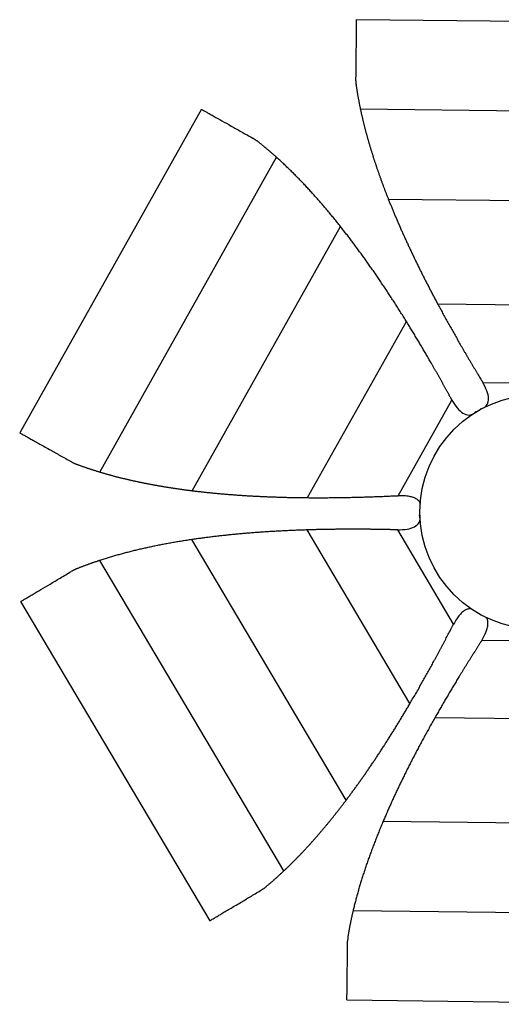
# Paper-space layout '_Superior' of a CAD drawing. Header units: millimetres. Extents: x -205 to 325, y -192 to 312.
# Tile 1 of 2: x -205 to 42, y -192 to 312. Entities that reach past the tile are written whole.
import ezdxf

# ---------------------------------------------------------------- set-up
doc = ezdxf.new("R2010")
doc.units = ezdxf.units.MM

psp = doc.layouts.new('_Superior')

# ---------------------------------------------------------------- linework, layer by layer
at = {"color": 7, "linetype": 'Continuous', "lineweight": 25}
for p, q in [((157.4, 309.85), (-32.59, 312.07)), ((-112, 266.22), (-205.08, 100.58)), ((-30.54, 266.41), (154.28, 264.25)), ((-164.03, 80.48), (-73.49, 241.61)), ((-16.21, 220.26), (138.88, 218.44)), ((-116.66, 70.91), (-40.68, 206.13)), ((9.02, 166.66), (112.41, 165.45)), ((-57.53, 67.34), (-6.88, 157.48)), ((32.19, 126.38), (88.3, 125.72)), ((-11.07, 68.35), (16.42, 117.27)), ((28.81, 111.26), (28.7, 111.46)), ((31.09, 112.84), (31.2, 112.64)), ((0.02, 58.62), (-0.21, 58.62)), ((-5.12, -38.11), (-57.86, 50.82)), ((17.24, 2.63), (-11.39, 50.9)), ((-37.78, -87.53), (-116.89, 45.87)), ((-69.75, -123.77), (-164.02, 35.2)), ((-204.59, 14.15), (-107.68, -149.28)), ((87.81, -6.38), (31.7, -5.72)), ((110.98, -46.66), (7.59, -45.45)), ((136.21, -100.26), (-18.88, -98.44)), ((150.54, -146.41), (-34.28, -144.25)), ((-37.4, -189.85), (152.59, -192.07))]:
    psp.add_line(p, q, dxfattribs=at)
psp.add_circle((60, 60), 60, dxfattribs=at)
for points, knots in [([(-32.59, 312.03), (-32.59, 312.02), (-32.59, 312), (-32.6, 311.47), (-32.61, 310.62), (-32.62, 309.4), (-32.64, 307.74), (-32.66, 305.56), (-32.69, 303.03), (-32.73, 300.21), (-32.76, 297.14), (-32.81, 293.15), (-32.87, 288.14), (-32.92, 283.97), (-32.94, 281.88)], [0, 0, 0, 0, 0.056536, 0.133836, 0.201347, 0.268919, 0.350417, 0.432107, 0.514799, 0.593739, 0.672557, 0.751924, 0.87617, 1, 1, 1, 1]), ([(-32.94, 281.88), (-32.94, 281.73), (-32.94, 281.44), (-32.93, 281), (-32.92, 280.56), (-32.89, 280.13), (-32.85, 279.69), (-32.8, 279.25), (-32.76, 278.96), (-32.74, 278.81)], [0, 0, 0, 0, 0.144437, 0.288234, 0.431461, 0.574183, 0.716469, 0.858386, 1, 1, 1, 1]), ([(-32.74, 278.81), (-32.71, 278.6), (-32.65, 278.17), (-32.55, 277.53), (-32.45, 276.88), (-32.35, 276.24), (-32.25, 275.59), (-32.14, 274.94), (-32.04, 274.29), (-31.92, 273.64), (-31.81, 272.99), (-31.69, 272.34), (-31.58, 271.69), (-31.45, 271.03), (-31.33, 270.38), (-31.21, 269.72), (-31.08, 269.06), (-30.95, 268.4), (-30.81, 267.74), (-30.68, 267.07), (-30.58, 266.63), (-30.54, 266.41)], [0, 0, 0, 0, 0.05287, 0.105637, 0.158308, 0.210886, 0.263381, 0.315814, 0.368205, 0.420576, 0.472946, 0.525336, 0.57776, 0.630236, 0.682778, 0.735398, 0.788107, 0.840915, 0.89383, 0.946857, 1, 1, 1, 1]), ([(-111.97, 266.2), (-111.96, 266.19), (-111.94, 266.18), (-111.46, 265.92), (-110.59, 265.42), (-109.3, 264.7), (-107.58, 263.73), (-105.08, 262.33), (-101.57, 260.36), (-96.82, 257.69), (-91.52, 254.71), (-87.63, 252.52), (-85.68, 251.43)], [0, 0, 0, 0, 0.0567605, 0.1338771, 0.212121, 0.2958012, 0.3797678, 0.4649311, 0.599271, 0.734088, 0.8675089, 1, 1, 1, 1]), ([(-30.54, 266.41), (-30.49, 266.19), (-30.4, 265.75), (-30.25, 265.08), (-30.11, 264.42), (-29.96, 263.76), (-29.81, 263.09), (-29.66, 262.43), (-29.5, 261.76), (-29.35, 261.09), (-29.19, 260.42), (-29.03, 259.75), (-28.86, 259.08), (-28.7, 258.41), (-28.53, 257.74), (-28.36, 257.06), (-28.18, 256.39), (-28.01, 255.71), (-27.83, 255.04), (-27.65, 254.36), (-27.46, 253.68), (-27.28, 253), (-27.09, 252.31), (-26.9, 251.63), (-26.71, 250.95), (-26.51, 250.26), (-26.32, 249.57), (-26.12, 248.89), (-25.92, 248.2), (-25.71, 247.51), (-25.51, 246.81), (-25.3, 246.12), (-25.09, 245.43), (-24.87, 244.73), (-24.66, 244.03), (-24.44, 243.34), (-24.22, 242.64), (-23.99, 241.93), (-23.77, 241.23), (-23.54, 240.53), (-23.31, 239.82), (-23.08, 239.12), (-22.84, 238.41), (-22.61, 237.7), (-22.37, 236.99), (-22.13, 236.28), (-21.88, 235.56), (-21.64, 234.85), (-21.39, 234.13), (-21.14, 233.41), (-20.88, 232.7), (-20.63, 231.98), (-20.37, 231.25), (-20.11, 230.53), (-19.84, 229.81), (-19.58, 229.08), (-19.31, 228.35), (-19.04, 227.62), (-18.77, 226.89), (-18.49, 226.16), (-18.22, 225.43), (-17.94, 224.69), (-17.65, 223.96), (-17.37, 223.22), (-17.08, 222.48), (-16.8, 221.74), (-16.5, 221), (-16.31, 220.5), (-16.21, 220.26)], [0, 0, 0, 0, 0.013562, 0.027136, 0.040725, 0.054331, 0.067957, 0.081606, 0.095279, 0.10898, 0.12271, 0.136473, 0.150269, 0.164102, 0.177972, 0.191883, 0.205837, 0.219834, 0.233877, 0.247967, 0.262106, 0.276295, 0.290536, 0.304829, 0.319177, 0.333581, 0.348041, 0.362558, 0.377135, 0.391772, 0.40647, 0.42123, 0.436053, 0.45094, 0.465892, 0.480909, 0.495993, 0.511144, 0.526363, 0.54165, 0.557006, 0.572433, 0.587931, 0.6035, 0.619141, 0.634855, 0.650643, 0.666504, 0.68244, 0.698452, 0.714539, 0.730702, 0.746942, 0.763259, 0.779653, 0.796126, 0.812677, 0.829307, 0.846016, 0.862804, 0.879672, 0.89662, 0.913649, 0.930757, 0.947947, 0.965217, 0.982568, 1, 1, 1, 1]), ([(-83.13, 249.72), (-83.24, 249.81), (-83.48, 249.99), (-83.83, 250.25), (-84.19, 250.5), (-84.56, 250.75), (-84.93, 250.98), (-85.3, 251.21), (-85.56, 251.36), (-85.68, 251.43)], [0, 0, 0, 0, 0.141614, 0.283531, 0.425817, 0.568539, 0.711766, 0.855563, 1, 1, 1, 1]), ([(-73.49, 241.61), (-73.66, 241.76), (-73.99, 242.06), (-74.5, 242.51), (-75, 242.96), (-75.51, 243.4), (-76.02, 243.84), (-76.52, 244.28), (-77.03, 244.72), (-77.54, 245.15), (-78.05, 245.58), (-78.55, 246.01), (-79.06, 246.43), (-79.57, 246.85), (-80.07, 247.27), (-80.58, 247.69), (-81.09, 248.1), (-81.6, 248.51), (-82.11, 248.92), (-82.62, 249.32), (-82.96, 249.59), (-83.13, 249.72)], [0, 0, 0, 0, 0.053143, 0.10617, 0.159085, 0.211893, 0.264602, 0.317222, 0.369764, 0.42224, 0.474664, 0.527054, 0.579424, 0.631795, 0.684186, 0.736619, 0.789114, 0.841692, 0.894363, 0.94713, 1, 1, 1, 1]), ([(-40.68, 206.13), (-40.95, 206.47), (-41.5, 207.16), (-42.32, 208.18), (-43.14, 209.2), (-43.96, 210.21), (-44.78, 211.21), (-45.59, 212.2), (-46.41, 213.19), (-47.23, 214.17), (-48.05, 215.14), (-48.87, 216.1), (-49.69, 217.06), (-50.5, 218.01), (-51.32, 218.95), (-52.14, 219.88), (-52.96, 220.81), (-53.78, 221.73), (-54.59, 222.64), (-55.41, 223.54), (-56.23, 224.44), (-57.05, 225.33), (-57.87, 226.21), (-58.68, 227.09), (-59.5, 227.95), (-60.32, 228.82), (-61.14, 229.67), (-61.96, 230.51), (-62.78, 231.35), (-63.6, 232.18), (-64.42, 233.01), (-65.24, 233.83), (-66.06, 234.64), (-66.88, 235.44), (-67.7, 236.23), (-68.53, 237.02), (-69.35, 237.8), (-70.18, 238.58), (-71, 239.35), (-71.83, 240.11), (-72.66, 240.86), (-73.21, 241.36), (-73.49, 241.61)], [0, 0, 0, 0, 0.0287196, 0.0572188, 0.0854981, 0.1135584, 0.1414007, 0.1690262, 0.1964363, 0.2236324, 0.2506164, 0.2773902, 0.3039558, 0.3303156, 0.3564719, 0.3824274, 0.4081848, 0.4337471, 0.4591174, 0.4842989, 0.5092951, 0.5341092, 0.5587449, 0.5832057, 0.6074957, 0.6316193, 0.6555812, 0.6793863, 0.7030402, 0.7265484, 0.7499168, 0.7731518, 0.7962602, 0.8192497, 0.8421286, 0.8649059, 0.887591, 0.9101938, 0.932725, 0.9551954, 0.9776164, 1, 1, 1, 1]), ([(-16.21, 220.26), (-15.98, 219.68), (-15.52, 218.52), (-14.82, 216.78), (-14.1, 215.04), (-13.37, 213.28), (-12.63, 211.52), (-11.88, 209.75), (-11.11, 207.97), (-10.33, 206.18), (-9.54, 204.38), (-8.73, 202.57), (-7.92, 200.76), (-7.08, 198.94), (-6.24, 197.11), (-5.38, 195.27), (-4.51, 193.42), (-3.63, 191.56), (-2.73, 189.7), (-1.83, 187.82), (-0.9, 185.94), (0.03, 184.05), (0.98, 182.15), (1.94, 180.24), (2.91, 178.33), (3.9, 176.4), (4.9, 174.47), (5.91, 172.53), (6.93, 170.58), (7.97, 168.62), (8.67, 167.32), (9.02, 166.66)], [0, 0, 0, 0, 0.031553, 0.06331, 0.095272, 0.127439, 0.159814, 0.192394, 0.225183, 0.258179, 0.291384, 0.324797, 0.358421, 0.392254, 0.426298, 0.460553, 0.495019, 0.529697, 0.564588, 0.599691, 0.635008, 0.670538, 0.706283, 0.742242, 0.778417, 0.814806, 0.851412, 0.888234, 0.925272, 0.962527, 1, 1, 1, 1]), ([(-6.88, 157.48), (-7.35, 158.24), (-8.3, 159.76), (-9.72, 162.02), (-11.14, 164.26), (-12.56, 166.48), (-13.98, 168.68), (-15.4, 170.85), (-16.81, 173), (-18.22, 175.13), (-19.64, 177.24), (-21.05, 179.32), (-22.46, 181.38), (-23.87, 183.42), (-25.28, 185.43), (-26.68, 187.43), (-28.09, 189.4), (-29.49, 191.35), (-30.89, 193.27), (-32.29, 195.18), (-33.69, 197.06), (-35.09, 198.92), (-36.49, 200.75), (-37.89, 202.57), (-39.28, 204.36), (-40.21, 205.54), (-40.68, 206.13)], [0, 0, 0, 0, 0.045252, 0.090187, 0.134805, 0.179108, 0.223095, 0.266768, 0.310126, 0.353172, 0.395906, 0.438328, 0.480439, 0.522241, 0.563733, 0.604917, 0.645794, 0.686364, 0.726628, 0.766588, 0.806244, 0.845597, 0.884648, 0.923398, 0.961848, 1, 1, 1, 1]), ([(9.02, 166.66), (9.24, 166.26), (9.67, 165.45), (10.32, 164.24), (10.98, 163.03), (11.64, 161.83), (12.3, 160.62), (12.96, 159.42), (13.62, 158.22), (14.28, 157.03), (14.95, 155.83), (15.62, 154.64), (16.29, 153.45), (16.96, 152.26), (17.63, 151.07), (18.31, 149.88), (18.99, 148.7), (19.67, 147.51), (20.35, 146.33), (21.05, 145.11), (21.78, 143.85), (22.53, 142.56), (23.28, 141.28), (24.03, 140.02), (24.77, 138.76), (25.5, 137.52), (26.24, 136.28), (26.97, 135.06), (27.69, 133.85), (28.41, 132.65), (29.13, 131.46), (29.85, 130.28), (30.56, 129.11), (31.03, 128.33), (31.27, 127.95)], [0, 0, 0, 0, 0.032284, 0.064445, 0.096484, 0.128399, 0.16019, 0.191858, 0.223403, 0.254826, 0.286127, 0.317309, 0.348373, 0.379321, 0.410156, 0.44088, 0.471497, 0.502009, 0.532421, 0.562736, 0.59609, 0.629073, 0.661694, 0.693961, 0.725885, 0.757475, 0.788743, 0.819702, 0.850367, 0.880756, 0.91089, 0.940791, 0.970486, 1, 1, 1, 1]), ([(15.52, 118.86), (15.42, 119.05), (15.21, 119.43), (14.89, 120.01), (14.58, 120.59), (14.26, 121.17), (13.94, 121.76), (13.61, 122.34), (13.29, 122.93), (12.97, 123.52), (12.64, 124.11), (12.31, 124.7), (11.98, 125.29), (11.65, 125.89), (11.31, 126.49), (10.98, 127.09), (10.64, 127.7), (10.3, 128.3), (9.96, 128.91), (9.62, 129.52), (9.27, 130.13), (8.93, 130.74), (8.58, 131.36), (8.23, 131.98), (7.88, 132.6), (7.52, 133.22), (7.17, 133.84), (6.81, 134.47), (6.45, 135.1), (6.09, 135.73), (5.44, 136.86), (4.5, 138.49), (3.26, 140.61), (2.02, 142.72), (0.78, 144.84), (-0.48, 146.95), (-1.74, 149.06), (-3.01, 151.17), (-4.29, 153.28), (-5.58, 155.38), (-6.45, 156.78), (-6.88, 157.48)], [0, 0, 0, 0, 0.014255, 0.028548, 0.042883, 0.057264, 0.071692, 0.086172, 0.100705, 0.115294, 0.129943, 0.144653, 0.159426, 0.174266, 0.189173, 0.204151, 0.219199, 0.234322, 0.249518, 0.264791, 0.28014, 0.295568, 0.311076, 0.326664, 0.342334, 0.358087, 0.373924, 0.389846, 0.405854, 0.421949, 0.438131, 0.492686, 0.547563, 0.602784, 0.658365, 0.714322, 0.770664, 0.827401, 0.884536, 0.94207, 1, 1, 1, 1]), ([(31.09, 112.84), (32.83, 113.31), (33.83, 114.08), (35.01, 115.93), (35.21, 117.02), (35.09, 119.4), (34.77, 120.69), (33.75, 123.43), (33.04, 124.87), (32.19, 126.38)], [0, 0, 0, 0, 0.25, 0.25, 0.5, 0.5, 0.75, 0.75, 1, 1, 1, 1]), ([(31.27, 127.95), (31.35, 127.81), (31.51, 127.55), (31.74, 127.15), (31.97, 126.76), (32.12, 126.5), (32.19, 126.38)], [0, 0, 0, 0, 0.256825, 0.5090787, 0.7567932, 1, 1, 1, 1]), ([(16.42, 117.27), (16.35, 117.4), (16.2, 117.66), (15.97, 118.05), (15.75, 118.45), (15.6, 118.72), (15.52, 118.86)], [0, 0, 0, 0, 0.243207, 0.490921, 0.743175, 1, 1, 1, 1]), ([(16.42, 117.27), (17.3, 115.79), (18.2, 114.45), (20.05, 112.19), (21.01, 111.27), (23.01, 109.97), (24.05, 109.61), (26.25, 109.7), (27.42, 110.18), (28.7, 111.46)], [0, 0, 0, 0, 0.25, 0.25, 0.5, 0.5, 0.75, 0.75, 1, 1, 1, 1]), ([(-205.04, 100.55), (-205.03, 100.55), (-205.01, 100.54), (-204.56, 100.28), (-203.81, 99.86), (-202.75, 99.27), (-201.3, 98.45), (-199.4, 97.39), (-197.2, 96.15), (-194.74, 94.77), (-192.06, 93.26), (-188.59, 91.31), (-184.21, 88.85), (-180.57, 86.81), (-178.76, 85.79)], [0, 0, 0, 0, 0.0565365, 0.133836, 0.2013465, 0.2689185, 0.3504175, 0.4321069, 0.5147988, 0.5937386, 0.6725566, 0.7519244, 0.8761703, 1, 1, 1, 1]), ([(-178.76, 85.79), (-178.63, 85.72), (-178.37, 85.57), (-177.98, 85.37), (-177.59, 85.18), (-177.19, 84.99), (-176.79, 84.82), (-176.38, 84.65), (-176.11, 84.54), (-175.97, 84.49)], [0, 0, 0, 0, 0.1444366, 0.2882342, 0.4314605, 0.574183, 0.7164692, 0.858386, 1, 1, 1, 1]), ([(-175.97, 84.49), (-175.77, 84.42), (-175.36, 84.27), (-174.75, 84.04), (-174.14, 83.82), (-173.52, 83.6), (-172.9, 83.38), (-172.29, 83.16), (-171.66, 82.94), (-171.04, 82.73), (-170.42, 82.52), (-169.79, 82.31), (-169.16, 82.1), (-168.52, 81.89), (-167.89, 81.68), (-167.25, 81.48), (-166.61, 81.27), (-165.97, 81.07), (-165.32, 80.87), (-164.67, 80.67), (-164.24, 80.54), (-164.03, 80.48)], [0, 0, 0, 0, 0.0528699, 0.1056371, 0.1583075, 0.2108862, 0.2633814, 0.3158135, 0.3682046, 0.4205757, 0.4729465, 0.5253356, 0.5777602, 0.6302362, 0.6827778, 0.7353977, 0.788107, 0.8409152, 0.8938297, 0.9468566, 1, 1, 1, 1]), ([(-164.03, 80.48), (-163.81, 80.41), (-163.38, 80.28), (-162.73, 80.09), (-162.08, 79.9), (-161.42, 79.71), (-160.77, 79.52), (-160.11, 79.34), (-159.45, 79.15), (-158.79, 78.97), (-158.13, 78.79), (-157.46, 78.61), (-156.8, 78.43), (-156.13, 78.26), (-155.45, 78.08), (-154.78, 77.91), (-154.11, 77.74), (-153.43, 77.57), (-152.75, 77.4), (-152.07, 77.23), (-151.38, 77.07), (-150.7, 76.9), (-150.01, 76.74), (-149.32, 76.58), (-148.62, 76.42), (-147.93, 76.26), (-147.23, 76.1), (-146.53, 75.95), (-145.83, 75.8), (-145.13, 75.64), (-144.42, 75.49), (-143.71, 75.34), (-143, 75.2), (-142.29, 75.05), (-141.57, 74.9), (-140.86, 74.76), (-140.14, 74.62), (-139.41, 74.48), (-138.69, 74.34), (-137.96, 74.2), (-137.23, 74.06), (-136.5, 73.93), (-135.77, 73.8), (-135.03, 73.66), (-134.29, 73.53), (-133.55, 73.4), (-132.81, 73.28), (-132.06, 73.15), (-131.32, 73.02), (-130.57, 72.9), (-129.81, 72.78), (-129.06, 72.66), (-128.3, 72.54), (-127.54, 72.42), (-126.78, 72.3), (-126.02, 72.19), (-125.25, 72.07), (-124.48, 71.96), (-123.71, 71.85), (-122.93, 71.74), (-122.16, 71.63), (-121.38, 71.52), (-120.6, 71.42), (-119.81, 71.31), (-119.03, 71.21), (-118.24, 71.11), (-117.45, 71.01), (-116.92, 70.94), (-116.66, 70.91)], [0, 0, 0, 0, 0.013562, 0.027136, 0.040725, 0.054331, 0.067957, 0.081606, 0.095279, 0.10898, 0.12271, 0.136473, 0.150269, 0.164102, 0.177972, 0.191883, 0.205837, 0.219834, 0.233877, 0.247967, 0.262106, 0.276295, 0.290536, 0.304829, 0.319177, 0.333581, 0.348041, 0.362558, 0.377135, 0.391772, 0.40647, 0.42123, 0.436053, 0.45094, 0.465892, 0.480909, 0.495993, 0.511144, 0.526363, 0.54165, 0.557006, 0.572433, 0.587931, 0.6035, 0.619141, 0.634855, 0.650643, 0.666504, 0.68244, 0.698452, 0.714539, 0.730702, 0.746942, 0.763259, 0.779653, 0.796126, 0.812677, 0.829307, 0.846016, 0.862804, 0.879672, 0.89662, 0.913649, 0.930757, 0.947947, 0.965217, 0.982568, 1, 1, 1, 1]), ([(-116.66, 70.91), (-116.04, 70.83), (-114.81, 70.68), (-112.94, 70.47), (-111.07, 70.26), (-109.18, 70.05), (-107.28, 69.86), (-105.36, 69.67), (-103.43, 69.49), (-101.49, 69.31), (-99.53, 69.15), (-97.56, 68.99), (-95.57, 68.84), (-93.57, 68.69), (-91.56, 68.55), (-89.54, 68.42), (-87.5, 68.3), (-85.45, 68.19), (-83.38, 68.08), (-81.3, 67.98), (-79.21, 67.88), (-77.1, 67.8), (-74.98, 67.72), (-72.84, 67.64), (-70.7, 67.58), (-68.54, 67.52), (-66.36, 67.47), (-64.17, 67.43), (-61.97, 67.39), (-59.75, 67.36), (-58.27, 67.35), (-57.53, 67.34)], [0, 0, 0, 0, 0.031553, 0.06331, 0.095272, 0.127439, 0.159814, 0.192394, 0.225183, 0.258179, 0.291384, 0.324797, 0.358421, 0.392254, 0.426298, 0.460553, 0.495019, 0.529697, 0.564588, 0.599691, 0.635008, 0.670538, 0.706283, 0.742242, 0.778417, 0.814806, 0.851412, 0.888234, 0.925272, 0.962527, 1, 1, 1, 1]), ([(-57.53, 67.34), (-57.07, 67.34), (-56.15, 67.33), (-54.78, 67.32), (-53.4, 67.32), (-52.03, 67.32), (-50.66, 67.32), (-49.29, 67.32), (-47.92, 67.33), (-46.55, 67.34), (-45.18, 67.35), (-43.81, 67.36), (-42.45, 67.38), (-41.08, 67.4), (-39.72, 67.42), (-38.35, 67.44), (-36.99, 67.47), (-35.62, 67.5), (-34.26, 67.53), (-32.85, 67.56), (-31.39, 67.6), (-29.9, 67.64), (-28.42, 67.69), (-26.95, 67.73), (-25.49, 67.78), (-24.05, 67.83), (-22.61, 67.88), (-21.19, 67.93), (-19.78, 67.99), (-18.38, 68.05), (-16.99, 68.11), (-15.62, 68.17), (-14.25, 68.23), (-13.34, 68.27), (-12.89, 68.29)], [0, 0, 0, 0, 0.0322839, 0.0644455, 0.096484, 0.128399, 0.1601904, 0.1918582, 0.2234031, 0.2548258, 0.2861273, 0.3173092, 0.3483732, 0.3793214, 0.4101562, 0.4408804, 0.4714969, 0.5020093, 0.5324212, 0.562736, 0.59609, 0.6290735, 0.6616943, 0.6939614, 0.7258847, 0.7574748, 0.788743, 0.8197018, 0.8503667, 0.8807557, 0.9108897, 0.9407915, 0.9704861, 1, 1, 1, 1]), ([(-12.89, 68.29), (-12.73, 68.3), (-12.42, 68.32), (-11.96, 68.33), (-11.51, 68.34), (-11.21, 68.35), (-11.07, 68.35)], [0, 0, 0, 0, 0.256825, 0.509079, 0.756793, 1, 1, 1, 1]), ([(0.3, 63.94), (0.29, 64.03), (0.21, 64.62), (-0.44, 65.59), (-1.66, 66.68), (-3.39, 67.48), (-5.54, 68.02), (-8.16, 68.33), (-10.05, 68.34), (-11.07, 68.35)], [0, 0, 0, 0, 0.0209169, 0.1344233, 0.2559228, 0.3970382, 0.5653772, 0.7654661, 1, 1, 1, 1]), ([(-11.39, 50.89), (-9.66, 50.91), (-8.06, 51.02), (-5.17, 51.5), (-3.9, 51.87), (-1.77, 52.95), (-0.93, 53.67), (0.08, 55.63), (0.25, 56.87), (-0.21, 58.62)], [0, 0, 0, 0, 0.25, 0.25, 0.5, 0.5, 0.75, 0.75, 1, 1, 1, 1]), ([(-57.86, 50.82), (-58.76, 50.79), (-60.55, 50.73), (-63.22, 50.63), (-65.87, 50.52), (-68.5, 50.4), (-71.11, 50.27), (-73.7, 50.13), (-76.27, 49.98), (-78.82, 49.82), (-81.35, 49.65), (-83.86, 49.47), (-86.35, 49.28), (-88.82, 49.08), (-91.27, 48.87), (-93.7, 48.64), (-96.11, 48.41), (-98.5, 48.17), (-100.86, 47.92), (-103.21, 47.66), (-105.54, 47.39), (-107.85, 47.1), (-110.14, 46.81), (-112.41, 46.51), (-114.66, 46.2), (-116.15, 45.98), (-116.89, 45.87)], [0, 0, 0, 0, 0.045252, 0.090187, 0.134805, 0.179108, 0.223095, 0.266768, 0.310126, 0.353172, 0.395906, 0.438328, 0.480439, 0.522241, 0.563733, 0.604917, 0.645794, 0.686364, 0.726628, 0.766588, 0.806244, 0.845597, 0.884648, 0.923398, 0.961848, 1, 1, 1, 1]), ([(-13.21, 50.91), (-13.43, 50.92), (-13.87, 50.93), (-14.53, 50.94), (-15.19, 50.96), (-15.85, 50.97), (-16.51, 50.99), (-17.18, 51), (-17.85, 51.01), (-18.52, 51.03), (-19.2, 51.04), (-19.88, 51.05), (-20.56, 51.06), (-21.24, 51.07), (-21.93, 51.08), (-22.61, 51.09), (-23.3, 51.1), (-24, 51.11), (-24.69, 51.12), (-25.39, 51.13), (-26.1, 51.13), (-26.8, 51.14), (-27.51, 51.15), (-28.22, 51.15), (-28.93, 51.16), (-29.65, 51.16), (-30.37, 51.17), (-31.09, 51.17), (-31.81, 51.17), (-32.54, 51.17), (-33.84, 51.18), (-35.72, 51.18), (-38.18, 51.17), (-40.63, 51.15), (-43.08, 51.13), (-45.54, 51.1), (-48, 51.06), (-50.46, 51.01), (-52.93, 50.96), (-55.4, 50.89), (-57.04, 50.84), (-57.86, 50.82)], [0, 0, 0, 0, 0.014255, 0.028548, 0.042883, 0.057264, 0.071692, 0.086172, 0.100705, 0.115294, 0.129943, 0.144653, 0.159426, 0.174266, 0.189173, 0.204151, 0.219199, 0.234322, 0.249518, 0.264791, 0.28014, 0.295568, 0.311076, 0.326664, 0.342334, 0.358087, 0.373924, 0.389846, 0.405854, 0.421949, 0.438131, 0.492686, 0.547563, 0.602784, 0.658365, 0.714322, 0.770664, 0.827401, 0.884536, 0.94207, 1, 1, 1, 1]), ([(-11.39, 50.9), (-11.54, 50.9), (-11.83, 50.89), (-12.29, 50.89), (-12.75, 50.9), (-13.06, 50.91), (-13.21, 50.91)], [0, 0, 0, 0, 0.243207, 0.490921, 0.743175, 1, 1, 1, 1]), ([(-116.89, 45.87), (-117.32, 45.81), (-118.19, 45.68), (-119.49, 45.48), (-120.78, 45.28), (-122.06, 45.07), (-123.34, 44.87), (-124.61, 44.65), (-125.87, 44.44), (-127.13, 44.22), (-128.38, 43.99), (-129.62, 43.77), (-130.86, 43.54), (-132.09, 43.3), (-133.31, 43.07), (-134.53, 42.82), (-135.74, 42.58), (-136.95, 42.33), (-138.15, 42.08), (-139.34, 41.82), (-140.52, 41.56), (-141.7, 41.3), (-142.88, 41.03), (-144.04, 40.76), (-145.2, 40.49), (-146.36, 40.21), (-147.51, 39.92), (-148.65, 39.64), (-149.79, 39.35), (-150.92, 39.05), (-152.04, 38.75), (-153.16, 38.45), (-154.27, 38.15), (-155.38, 37.84), (-156.48, 37.52), (-157.57, 37.2), (-158.66, 36.88), (-159.74, 36.55), (-160.82, 36.22), (-161.89, 35.89), (-162.96, 35.55), (-163.67, 35.32), (-164.02, 35.2)], [0, 0, 0, 0, 0.02872, 0.057219, 0.085498, 0.113558, 0.141401, 0.169026, 0.196436, 0.223632, 0.250616, 0.27739, 0.303956, 0.330316, 0.356472, 0.382427, 0.408185, 0.433747, 0.459117, 0.484299, 0.509295, 0.534109, 0.558745, 0.583206, 0.607496, 0.631619, 0.655581, 0.679386, 0.70304, 0.726548, 0.749917, 0.773152, 0.79626, 0.81925, 0.842129, 0.864906, 0.887591, 0.910194, 0.932725, 0.955195, 0.977616, 1, 1, 1, 1]), ([(-175.87, 30.91), (-176.01, 30.85), (-176.28, 30.74), (-176.68, 30.56), (-177.08, 30.38), (-177.47, 30.18), (-177.86, 29.98), (-178.25, 29.77), (-178.5, 29.62), (-178.62, 29.55)], [0, 0, 0, 0, 0.141614, 0.283531, 0.425817, 0.568539, 0.711766, 0.855563, 1, 1, 1, 1]), ([(-164.02, 35.2), (-164.24, 35.13), (-164.67, 34.99), (-165.31, 34.78), (-165.95, 34.56), (-166.59, 34.35), (-167.22, 34.13), (-167.86, 33.91), (-168.49, 33.69), (-169.11, 33.46), (-169.74, 33.24), (-170.36, 33.01), (-170.98, 32.79), (-171.6, 32.56), (-172.22, 32.33), (-172.83, 32.1), (-173.44, 31.86), (-174.05, 31.63), (-174.66, 31.39), (-175.27, 31.15), (-175.67, 30.99), (-175.87, 30.91)], [0, 0, 0, 0, 0.053143, 0.10617, 0.159085, 0.211893, 0.264602, 0.317222, 0.369764, 0.42224, 0.474664, 0.527054, 0.579424, 0.631795, 0.684186, 0.736619, 0.789114, 0.841692, 0.894363, 0.94713, 1, 1, 1, 1]), ([(-204.56, 14.17), (-204.55, 14.18), (-204.53, 14.19), (-204.06, 14.47), (-203.2, 14.98), (-201.92, 15.73), (-200.23, 16.74), (-197.76, 18.2), (-194.3, 20.25), (-189.61, 23.03), (-184.39, 26.13), (-180.54, 28.41), (-178.63, 29.55)], [0, 0, 0, 0, 0.056761, 0.133877, 0.212121, 0.295801, 0.379768, 0.464931, 0.599271, 0.734088, 0.867509, 1, 1, 1, 1]), ([(26.46, 10.37), (25.97, 10.41), (24.95, 10.51), (23.38, 9.92), (21.83, 8.85), (20.28, 7.25), (18.71, 5.14), (17.75, 3.51), (17.24, 2.63)], [0, 0, 0, 0, 0.114514, 0.238808, 0.383169, 0.55538, 0.760072, 1, 1, 1, 1]), ([(31.7, -5.72), (32.2, -4.83), (33.14, -3.19), (34.17, -0.77), (34.78, 1.37), (34.94, 3.24), (34.66, 4.89), (34.08, 5.73), (33.79, 6.13)], [0, 0, 0, 0, 0.240102, 0.444941, 0.617276, 0.761742, 0.886125, 1, 1, 1, 1]), ([(-5.12, -38.11), (-4.89, -37.72), (-4.43, -36.93), (-3.73, -35.74), (-3.04, -34.55), (-2.35, -33.36), (-1.67, -32.17), (-0.99, -30.99), (-0.31, -29.8), (0.37, -28.61), (1.04, -27.41), (1.72, -26.22), (2.38, -25.03), (3.05, -23.84), (3.72, -22.65), (4.38, -21.45), (5.04, -20.26), (5.7, -19.06), (6.35, -17.86), (7.03, -16.63), (7.72, -15.35), (8.43, -14.04), (9.13, -12.73), (9.83, -11.44), (10.52, -10.15), (11.2, -8.87), (11.87, -7.61), (12.53, -6.35), (13.19, -5.1), (13.84, -3.86), (14.48, -2.63), (15.12, -1.4), (15.75, -0.19), (16.17, 0.62), (16.37, 1.02)], [0, 0, 0, 0, 0.032284, 0.064445, 0.096484, 0.128399, 0.16019, 0.191858, 0.223403, 0.254826, 0.286127, 0.317309, 0.348373, 0.379321, 0.410156, 0.44088, 0.471497, 0.502009, 0.532421, 0.562736, 0.59609, 0.629073, 0.661694, 0.693961, 0.725885, 0.757475, 0.788743, 0.819702, 0.850367, 0.880756, 0.91089, 0.940791, 0.970486, 1, 1, 1, 1]), ([(16.37, 1.02), (16.44, 1.16), (16.59, 1.44), (16.8, 1.84), (17.02, 2.24), (17.16, 2.5), (17.24, 2.63)], [0, 0, 0, 0, 0.256825, 0.509079, 0.756793, 1, 1, 1, 1]), ([(30.74, -7.27), (30.62, -7.45), (30.38, -7.82), (30.03, -8.38), (29.67, -8.93), (29.32, -9.49), (28.96, -10.05), (28.6, -10.61), (28.24, -11.18), (27.88, -11.75), (27.52, -12.32), (27.15, -12.89), (26.79, -13.47), (26.42, -14.04), (26.06, -14.62), (25.69, -15.21), (25.33, -15.79), (24.96, -16.38), (24.59, -16.97), (24.22, -17.56), (23.85, -18.16), (23.47, -18.76), (23.1, -19.36), (22.73, -19.96), (22.35, -20.57), (21.98, -21.18), (21.6, -21.79), (21.22, -22.4), (20.84, -23.02), (20.46, -23.64), (19.78, -24.75), (18.8, -26.36), (17.53, -28.46), (16.27, -30.56), (15.01, -32.67), (13.76, -34.79), (12.52, -36.91), (11.28, -39.03), (10.04, -41.17), (8.81, -43.31), (8, -44.74), (7.59, -45.45)], [0, 0, 0, 0, 0.014255, 0.028548, 0.042883, 0.057264, 0.071692, 0.086172, 0.100705, 0.115294, 0.129943, 0.144653, 0.159426, 0.174266, 0.189173, 0.204151, 0.219199, 0.234322, 0.249518, 0.264791, 0.28014, 0.295568, 0.311076, 0.326664, 0.342334, 0.358087, 0.373924, 0.389846, 0.405854, 0.421949, 0.438131, 0.492686, 0.547563, 0.602784, 0.658365, 0.714322, 0.770664, 0.827401, 0.884536, 0.94207, 1, 1, 1, 1]), ([(31.7, -5.72), (31.62, -5.85), (31.47, -6.1), (31.23, -6.49), (30.99, -6.88), (30.82, -7.14), (30.74, -7.27)], [0, 0, 0, 0, 0.243207, 0.490921, 0.743175, 1, 1, 1, 1]), ([(-37.78, -87.53), (-37.4, -87.04), (-36.65, -86.04), (-35.54, -84.54), (-34.42, -83.02), (-33.3, -81.49), (-32.17, -79.94), (-31.05, -78.37), (-29.93, -76.79), (-28.81, -75.19), (-27.69, -73.58), (-26.56, -71.95), (-25.44, -70.31), (-24.31, -68.65), (-23.19, -66.98), (-22.06, -65.29), (-20.94, -63.59), (-19.81, -61.87), (-18.68, -60.13), (-17.56, -58.38), (-16.43, -56.62), (-15.3, -54.83), (-14.17, -53.04), (-13.04, -51.22), (-11.91, -49.4), (-10.78, -47.55), (-9.65, -45.7), (-8.52, -43.82), (-7.39, -41.93), (-6.25, -40.03), (-5.5, -38.75), (-5.12, -38.11)], [0, 0, 0, 0, 0.031553, 0.06331, 0.095272, 0.127439, 0.159814, 0.192394, 0.225183, 0.258179, 0.291384, 0.324797, 0.358421, 0.392254, 0.426298, 0.460553, 0.495019, 0.529697, 0.564588, 0.599691, 0.635008, 0.670538, 0.706283, 0.742242, 0.778417, 0.814806, 0.851412, 0.888234, 0.925272, 0.962527, 1, 1, 1, 1]), ([(7.59, -45.45), (7.15, -46.23), (6.27, -47.79), (4.97, -50.12), (3.68, -52.45), (2.42, -54.76), (1.17, -57.05), (-0.05, -59.34), (-1.26, -61.61), (-2.45, -63.87), (-3.62, -66.12), (-4.77, -68.36), (-5.9, -70.59), (-7.02, -72.8), (-8.11, -75), (-9.19, -77.19), (-10.24, -79.37), (-11.28, -81.54), (-12.29, -83.69), (-13.29, -85.83), (-14.27, -87.96), (-15.23, -90.08), (-16.17, -92.19), (-17.09, -94.28), (-18, -96.37), (-18.59, -97.75), (-18.88, -98.44)], [0, 0, 0, 0, 0.045252, 0.090187, 0.134805, 0.179108, 0.223095, 0.266768, 0.310126, 0.353172, 0.395906, 0.438328, 0.480439, 0.522241, 0.563733, 0.604917, 0.645794, 0.686364, 0.726628, 0.766588, 0.806244, 0.845597, 0.884648, 0.923398, 0.961848, 1, 1, 1, 1]), ([(-69.75, -123.77), (-69.58, -123.62), (-69.25, -123.31), (-68.76, -122.84), (-68.27, -122.38), (-67.78, -121.9), (-67.29, -121.43), (-66.8, -120.95), (-66.31, -120.47), (-65.82, -119.99), (-65.34, -119.51), (-64.85, -119.02), (-64.36, -118.53), (-63.87, -118.04), (-63.39, -117.55), (-62.9, -117.05), (-62.41, -116.55), (-61.93, -116.05), (-61.44, -115.55), (-60.96, -115.04), (-60.47, -114.53), (-59.99, -114.02), (-59.5, -113.5), (-59.02, -112.98), (-58.53, -112.46), (-58.05, -111.94), (-57.56, -111.42), (-57.08, -110.89), (-56.59, -110.36), (-56.11, -109.82), (-55.63, -109.29), (-55.14, -108.75), (-54.66, -108.21), (-54.18, -107.66), (-53.69, -107.12), (-53.21, -106.57), (-52.73, -106.01), (-52.24, -105.46), (-51.76, -104.9), (-51.28, -104.34), (-50.8, -103.78), (-50.31, -103.21), (-49.83, -102.64), (-49.35, -102.07), (-48.87, -101.5), (-48.38, -100.92), (-47.9, -100.34), (-47.42, -99.76), (-46.94, -99.17), (-46.45, -98.59), (-45.97, -97.99), (-45.49, -97.4), (-45.01, -96.81), (-44.53, -96.21), (-44.04, -95.61), (-43.56, -95), (-43.08, -94.39), (-42.6, -93.78), (-42.12, -93.17), (-41.63, -92.56), (-41.15, -91.94), (-40.67, -91.32), (-40.19, -90.69), (-39.7, -90.07), (-39.22, -89.44), (-38.74, -88.81), (-38.26, -88.17), (-37.94, -87.75), (-37.78, -87.53)], [0, 0, 0, 0, 0.013562, 0.027136, 0.040725, 0.054331, 0.067957, 0.081606, 0.095279, 0.10898, 0.12271, 0.136473, 0.150269, 0.164102, 0.177972, 0.191883, 0.205837, 0.219834, 0.233877, 0.247967, 0.262106, 0.276295, 0.290536, 0.304829, 0.319177, 0.333581, 0.348041, 0.362558, 0.377135, 0.391772, 0.40647, 0.42123, 0.436053, 0.45094, 0.465892, 0.480909, 0.495993, 0.511144, 0.526363, 0.54165, 0.557006, 0.572433, 0.587931, 0.6035, 0.619141, 0.634855, 0.650643, 0.666504, 0.68244, 0.698452, 0.714539, 0.730702, 0.746942, 0.763259, 0.779653, 0.796126, 0.812677, 0.829307, 0.846016, 0.862804, 0.879672, 0.89662, 0.913649, 0.930757, 0.947947, 0.965217, 0.982568, 1, 1, 1, 1]), ([(-18.88, -98.44), (-19.05, -98.85), (-19.39, -99.65), (-19.9, -100.87), (-20.4, -102.07), (-20.89, -103.28), (-21.37, -104.47), (-21.85, -105.67), (-22.33, -106.86), (-22.79, -108.05), (-23.25, -109.23), (-23.7, -110.41), (-24.15, -111.59), (-24.59, -112.76), (-25.03, -113.93), (-25.45, -115.1), (-25.87, -116.26), (-26.29, -117.42), (-26.7, -118.57), (-27.1, -119.72), (-27.49, -120.87), (-27.88, -122.02), (-28.26, -123.16), (-28.64, -124.3), (-29.01, -125.43), (-29.37, -126.56), (-29.72, -127.69), (-30.07, -128.81), (-30.42, -129.93), (-30.75, -131.05), (-31.08, -132.17), (-31.4, -133.28), (-31.72, -134.39), (-32.03, -135.49), (-32.34, -136.6), (-32.63, -137.7), (-32.92, -138.8), (-33.21, -139.89), (-33.49, -140.99), (-33.76, -142.08), (-34.02, -143.16), (-34.19, -143.89), (-34.28, -144.25)], [0, 0, 0, 0, 0.02872, 0.057219, 0.085498, 0.113558, 0.141401, 0.169026, 0.196436, 0.223632, 0.250616, 0.27739, 0.303956, 0.330316, 0.356472, 0.382427, 0.408185, 0.433747, 0.459117, 0.484299, 0.509295, 0.534109, 0.558745, 0.583206, 0.607496, 0.631619, 0.655581, 0.679386, 0.70304, 0.726548, 0.749917, 0.773152, 0.79626, 0.81925, 0.842129, 0.864906, 0.887591, 0.910194, 0.932725, 0.955195, 0.977616, 1, 1, 1, 1]), ([(-79.2, -132.11), (-79.03, -131.97), (-78.69, -131.7), (-78.19, -131.28), (-77.69, -130.86), (-77.19, -130.44), (-76.7, -130.01), (-76.2, -129.59), (-75.7, -129.16), (-75.2, -128.72), (-74.71, -128.29), (-74.21, -127.85), (-73.71, -127.41), (-73.22, -126.96), (-72.72, -126.52), (-72.22, -126.07), (-71.73, -125.61), (-71.23, -125.16), (-70.74, -124.7), (-70.24, -124.24), (-69.91, -123.93), (-69.75, -123.77)], [0, 0, 0, 0, 0.05287, 0.105637, 0.158308, 0.210886, 0.263381, 0.315814, 0.368205, 0.420576, 0.472946, 0.525336, 0.57776, 0.630236, 0.682778, 0.735398, 0.788107, 0.840915, 0.89383, 0.946857, 1, 1, 1, 1]), ([(-107.64, -149.25), (-107.63, -149.25), (-107.62, -149.24), (-107.17, -148.97), (-106.43, -148.53), (-105.38, -147.91), (-103.95, -147.06), (-102.08, -145.95), (-99.91, -144.67), (-97.48, -143.23), (-94.83, -141.66), (-91.41, -139.63), (-87.1, -137.07), (-83.5, -134.94), (-81.71, -133.88)], [0, 0, 0, 0, 0.056536, 0.133836, 0.201347, 0.268919, 0.350417, 0.432107, 0.514799, 0.593739, 0.672557, 0.751924, 0.87617, 1, 1, 1, 1]), ([(-81.71, -133.88), (-81.58, -133.8), (-81.33, -133.65), (-80.96, -133.41), (-80.6, -133.17), (-80.24, -132.92), (-79.89, -132.66), (-79.54, -132.39), (-79.31, -132.2), (-79.2, -132.11)], [0, 0, 0, 0, 0.144437, 0.288234, 0.431461, 0.574183, 0.716469, 0.858386, 1, 1, 1, 1]), ([(-34.28, -144.25), (-34.33, -144.47), (-34.43, -144.91), (-34.59, -145.57), (-34.74, -146.23), (-34.88, -146.89), (-35.03, -147.54), (-35.17, -148.2), (-35.31, -148.85), (-35.44, -149.5), (-35.58, -150.15), (-35.71, -150.8), (-35.84, -151.45), (-35.96, -152.1), (-36.09, -152.74), (-36.21, -153.39), (-36.33, -154.03), (-36.44, -154.68), (-36.56, -155.32), (-36.67, -155.96), (-36.74, -156.39), (-36.77, -156.6)], [0, 0, 0, 0, 0.053143, 0.10617, 0.159085, 0.211893, 0.264602, 0.317222, 0.369764, 0.42224, 0.474664, 0.527054, 0.579424, 0.631795, 0.684186, 0.736619, 0.789114, 0.841692, 0.894363, 0.94713, 1, 1, 1, 1]), ([(-37.4, -189.81), (-37.4, -189.8), (-37.4, -189.78), (-37.39, -189.23), (-37.38, -188.23), (-37.36, -186.75), (-37.34, -184.78), (-37.31, -181.91), (-37.26, -177.88), (-37.19, -172.43), (-37.12, -166.36), (-37.07, -161.89), (-37.05, -159.66)], [0, 0, 0, 0, 0.056761, 0.133877, 0.212121, 0.295801, 0.379768, 0.464931, 0.599271, 0.734088, 0.867509, 1, 1, 1, 1]), ([(-36.77, -156.6), (-36.8, -156.75), (-36.84, -157.04), (-36.9, -157.47), (-36.95, -157.91), (-36.99, -158.35), (-37.02, -158.78), (-37.04, -159.22), (-37.04, -159.52), (-37.05, -159.66)], [0, 0, 0, 0, 0.141614, 0.283531, 0.425817, 0.568539, 0.711766, 0.855563, 1, 1, 1, 1])]:
    psp.add_open_spline(points, degree=3, knots=knots, dxfattribs=at)

doc.saveas('drawing.dxf')
